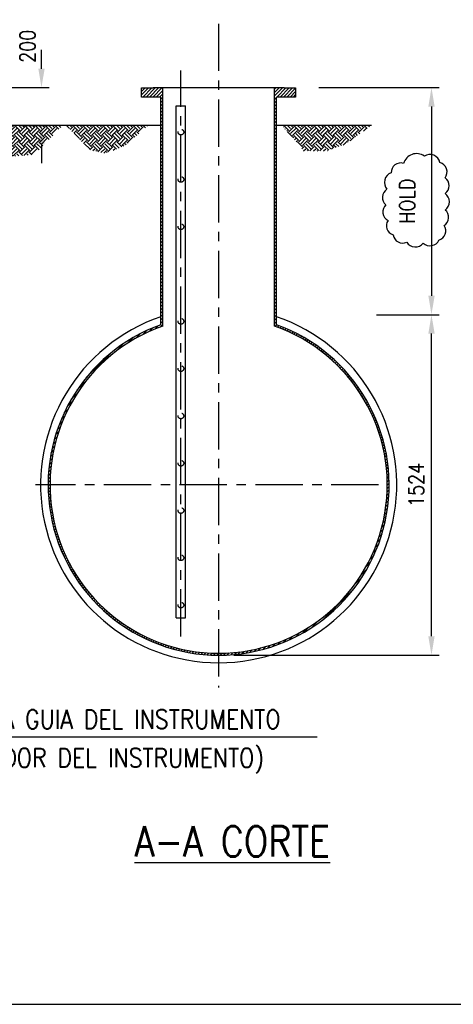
# Model space of a CAD drawing. Extents: x 0 to 379, y -13 to 254.
# Tile 3 of 6: x 220 to 277, y 5 to 135. Entities that reach past the tile are written whole.
import ezdxf
from ezdxf.enums import TextEntityAlignment as Align

# ---------------------------------------------------------------- set-up
doc = ezdxf.new("R2010")
doc.units = 0
doc.header["$LTSCALE"] = 5
doc.header["$MEASUREMENT"] = 0
doc.linetypes.add('CENTER', pattern=[2, 1.25, -0.25, 0.25, -0.25])
doc.linetypes.add('HIDDEN', pattern=[0.375, 0.25, -0.125])
doc.layers.get('0').update_dxf_attribs({"linetype": 'CONTINUOUS'})
doc.layers.get('DEFPOINTS').update_dxf_attribs({"linetype": 'CONTINUOUS'})
for name, color, linetype in [('1', 1, 'CONTINUOUS'), ('2', 2, 'CONTINUOUS'), ('3', 3, 'CONTINUOUS'), ('4', 4, 'CONTINUOUS'), ('9', 9, 'CONTINUOUS'), ('TEXTO', 3, 'CONTINUOUS')]:
    doc.layers.add(name, color=color, linetype=linetype)
doc.styles.get("Standard").update_dxf_attribs({"font": 'romans.shx', "width": 0.85})
doc.dimstyles.get("Standard").update_dxf_attribs({"dimtxt": 2, "dimasz": 2.5, "dimexe": 1, "dimexo": 2, "dimgap": 1, "dimtad": 1, "dimdec": 0, "dimzin": 0, "dimdsep": 46, "dimtxsty": 'Standard', "dimcen": 0, "dimclrd": 1, "dimclre": 1, "dimclrt": 3, "dimadec": 0, "dimazin": 0, "dimtfac": 0.05, "dimtdec": 0, "dimtofl": 0, "dimtmove": 2, "dimatfit": 3, "dimfxl": 0, "dimtolj": 1, "dimtzin": 0, "dimarcsym": 0})

# ---------------------------------------------------------------- blocks, each defined once
blk = doc.blocks.new('*D17')
at = {"layer": '2', "color": 1, "lineweight": -2}
for p, q in [((266.98, 95.93), (275.25, 95.93)), ((274.25, 53.43), (274.25, 93.43)), ((248.17, 50.93), (275.25, 50.93))]:
    blk.add_line(p, q, dxfattribs=at)
at = {"layer": '2', "color": 1}
for points in [[(273.84, 93.43), (274.67, 93.43), (274.25, 95.93)], [(273.84, 53.43), (274.67, 53.43), (274.25, 50.93)]]:
    blk.add_solid(points, dxfattribs=at)
at = {"layer": 'DEFPOINTS', "color": 0}
for p in [(264.98, 95.93), (274.25, 95.93), (246.17, 50.93)]:
    blk.add_point(p, dxfattribs=at)
at = {"layer": '2', "color": 3, "insert": (272.25, 73.43), "char_height": 2, "attachment_point": 5, "rotation": 90}
blk.add_mtext('\\A1;1524', dxfattribs=at)
blk = doc.blocks.new('*D6')
at = {"layer": '2', "color": 1, "lineweight": -2}
for p, q in [((259.37, 125.93), (275.25, 125.93)), ((274.25, 123.43), (274.25, 98.43)), ((266.98, 95.93), (275.25, 95.93))]:
    blk.add_line(p, q, dxfattribs=at)
at = {"layer": '2', "color": 1}
for points in [[(273.84, 123.43), (274.67, 123.43), (274.25, 125.93)], [(273.84, 98.43), (274.67, 98.43), (274.25, 95.93)]]:
    blk.add_solid(points, dxfattribs=at)
at = {"layer": 'DEFPOINTS', "color": 0}
for p in [(257.37, 125.93), (264.98, 95.93), (274.25, 95.93)]:
    blk.add_point(p, dxfattribs=at)
at = {"layer": '2', "color": 3, "insert": (271.05, 110.93), "char_height": 2, "attachment_point": 5, "rotation": 90}
blk.add_mtext('\\A1;HOLD', dxfattribs=at)
blk = doc.blocks.new('*X2')
at = {"color": 0}
for p, q in [((51856.3, 28833.4), (51839.9, 28849.8)), ((51846.4, 28816.8), (51872.9, 28843.3)), ((51856.3, 28806.9), (51882.9, 28833.4)), ((51866.3, 28843.3), (51859.8, 28849.8)), ((51899.4, 28823.4), (51873.1, 28849.8)), ((51909.4, 28833.4), (51892.9, 28849.8)), ((51899.4, 28816.8), (51925.9, 28843.3)), ((51909.4, 28806.9), (51935.9, 28833.4)), ((51919.3, 28843.3), (51912.8, 28849.8)), ((51952.5, 28823.4), (51926.1, 28849.8)), ((51962.4, 28833.4), (51946, 28849.8)), ((51952.5, 28816.8), (51979, 28843.3)), ((51962.4, 28806.9), (51988.9, 28833.4)), ((51972.3, 28843.3), (51965.9, 28849.8)), ((52005.5, 28823.4), (51979.1, 28849.8)), ((52015.4, 28833.4), (51999, 28849.8)), ((52005.5, 28816.8), (52032, 28843.3)), ((52015.4, 28806.9), (52042, 28833.4)), ((52025.4, 28843.3), (52018.9, 28849.8)), ((52058.5, 28823.4), (52032.1, 28849.8)), ((52068.5, 28833.4), (52052, 28849.8)), ((52058.5, 28816.8), (52085, 28843.3)), ((52068.5, 28806.9), (52095, 28833.4)), ((52078.4, 28843.3), (52071.9, 28849.8)), ((52111.6, 28823.4), (52085.2, 28849.8)), ((52121.5, 28833.4), (52105.1, 28849.8)), ((52111.6, 28816.8), (52138.1, 28843.3)), ((52121.5, 28806.9), (52148, 28833.4)), ((52131.4, 28843.3), (52125, 28849.8)), ((52164.6, 28823.4), (52138.2, 28849.8)), ((52174.5, 28833.4), (52158.1, 28849.8)), ((52164.6, 28816.8), (52191.1, 28843.3)), ((52174.5, 28806.9), (52201.1, 28833.4)), ((52184.5, 28843.3), (52178, 28849.8)), ((52217.6, 28823.4), (52191.2, 28849.8)), ((52227.6, 28833.4), (52211.1, 28849.8)), ((52217.6, 28816.8), (52244.1, 28843.3)), ((52227.6, 28806.9), (52254.1, 28833.4)), ((52237.5, 28843.3), (52231, 28849.8)), ((52270.7, 28823.4), (52244.3, 28849.8)), ((52280.6, 28833.4), (52264.2, 28849.8)), ((52270.7, 28816.8), (52297.2, 28843.3)), ((52280.6, 28806.9), (52307.1, 28833.4)), ((52290.5, 28843.3), (52284.1, 28849.8)), ((52323.7, 28823.4), (52297.3, 28849.8)), ((52333.6, 28833.4), (52317.2, 28849.8)), ((52323.7, 28816.8), (52350.2, 28843.3)), ((52333.6, 28806.9), (52360.2, 28833.4)), ((52343.6, 28843.3), (52337.1, 28849.8)), ((52376.7, 28823.4), (52350.3, 28849.8)), ((52386.7, 28833.4), (52370.2, 28849.8)), ((52376.7, 28816.8), (52403.2, 28843.3)), ((52386.7, 28806.9), (52413.2, 28833.4)), ((52396.6, 28843.3), (52390.1, 28849.8)), ((52429.8, 28823.4), (52403.4, 28849.8)), ((52439.7, 28833.4), (52423.3, 28849.8)), ((52429.8, 28816.8), (52456.3, 28843.3)), ((52439.7, 28806.9), (52466.2, 28833.4)), ((52449.6, 28843.3), (52443.2, 28849.8)), ((52482.8, 28823.4), (52456.4, 28849.8)), ((52492.7, 28833.4), (52476.3, 28849.8)), ((52482.8, 28816.8), (52509.3, 28843.3)), ((52492.7, 28806.9), (52519.3, 28833.4)), ((52502.7, 28843.3), (52496.2, 28849.8)), ((52535.8, 28823.4), (52509.4, 28849.8)), ((52545.8, 28833.4), (52529.3, 28849.8)), ((52535.8, 28816.8), (52562.3, 28843.3)), ((52545.8, 28806.9), (52572.3, 28833.4)), ((52555.7, 28843.3), (52549.2, 28849.8)), ((52588.9, 28823.4), (52562.5, 28849.8)), ((52598.8, 28833.4), (52582.4, 28849.8)), ((52588.9, 28816.8), (52615.4, 28843.3)), ((52598.8, 28806.9), (52625.3, 28833.4)), ((52608.7, 28843.3), (52602.3, 28849.8)), ((52641.9, 28823.4), (52615.5, 28849.8)), ((52651.8, 28833.4), (52635.4, 28849.8)), ((52641.9, 28816.8), (52668.4, 28843.3)), ((52651.8, 28806.9), (52678.4, 28833.4)), ((52661.8, 28843.3), (52655.3, 28849.8)), ((52688.6, 28829.8), (52668.5, 28849.8)), ((52698.3, 28839.9), (52688.4, 28849.8)), ((51846.4, 28823.4), (51839.1, 28830.7)), ((51839.5, 28823.2), (51839.8, 28823.4)), ((51866.3, 28790.3), (51839.9, 28816.6)), ((51856.3, 28780.4), (51841.2, 28795.5)), ((51846.4, 28763.8), (51872.9, 28790.3)), ((51856.3, 28753.8), (51882.9, 28780.4)), ((51866.3, 28796.9), (51892.8, 28823.4)), ((51899.4, 28770.4), (51872.9, 28796.9)), ((51909.4, 28780.4), (51882.9, 28806.9)), ((51919.3, 28790.3), (51892.8, 28816.8)), ((51899.4, 28763.8), (51925.9, 28790.3)), ((51909.4, 28753.8), (51935.9, 28780.4)), ((51919.3, 28796.9), (51945.8, 28823.4)), ((51952.5, 28770.4), (51925.9, 28796.9)), ((51962.4, 28780.4), (51935.9, 28806.9)), ((51972.3, 28790.3), (51945.8, 28816.8)), ((51952.5, 28763.8), (51979, 28790.3)), ((51962.4, 28753.8), (51988.9, 28780.4)), ((51972.3, 28796.9), (51998.9, 28823.4)), ((52005.5, 28770.4), (51979, 28796.9)), ((52015.4, 28780.4), (51988.9, 28806.9)), ((52025.4, 28790.3), (51998.9, 28816.8)), ((52005.5, 28763.8), (52032, 28790.3)), ((52015.4, 28753.8), (52042, 28780.4)), ((52025.4, 28796.9), (52051.9, 28823.4)), ((52058.5, 28770.4), (52032, 28796.9)), ((52068.5, 28780.4), (52042, 28806.9)), ((52078.4, 28790.3), (52051.9, 28816.8)), ((52058.5, 28763.8), (52085, 28790.3)), ((52068.5, 28753.8), (52095, 28780.4)), ((52078.4, 28796.9), (52104.9, 28823.4)), ((52111.6, 28770.4), (52085, 28796.9)), ((52121.5, 28780.4), (52095, 28806.9)), ((52131.4, 28790.3), (52104.9, 28816.8)), ((52111.6, 28763.8), (52138.1, 28790.3)), ((52121.5, 28753.8), (52148, 28780.4)), ((52131.4, 28796.9), (52158, 28823.4)), ((52164.6, 28770.4), (52138.1, 28796.9)), ((52174.5, 28780.4), (52148, 28806.9)), ((52184.5, 28790.3), (52158, 28816.8)), ((52164.6, 28763.8), (52191.1, 28790.3)), ((52174.5, 28753.8), (52201.1, 28780.4)), ((52184.5, 28796.9), (52211, 28823.4)), ((52217.6, 28770.4), (52191.1, 28796.9)), ((52227.6, 28780.4), (52201.1, 28806.9)), ((52237.5, 28790.3), (52211, 28816.8)), ((52217.6, 28763.8), (52244.1, 28790.3)), ((52227.6, 28753.8), (52254.1, 28780.4)), ((52237.5, 28796.9), (52264, 28823.4)), ((52270.7, 28770.4), (52244.1, 28796.9)), ((52280.6, 28780.4), (52254.1, 28806.9)), ((52290.5, 28790.3), (52264, 28816.8)), ((52270.7, 28763.8), (52297.2, 28790.3)), ((52280.6, 28753.8), (52307.1, 28780.4)), ((52290.5, 28796.9), (52317.1, 28823.4)), ((52323.7, 28770.4), (52297.2, 28796.9)), ((52333.6, 28780.4), (52307.1, 28806.9)), ((52343.6, 28790.3), (52317.1, 28816.8)), ((52323.7, 28763.8), (52350.2, 28790.3)), ((52333.6, 28753.8), (52360.2, 28780.4)), ((52343.6, 28796.9), (52370.1, 28823.4)), ((52376.7, 28770.4), (52350.2, 28796.9)), ((52386.7, 28780.4), (52360.2, 28806.9)), ((52396.6, 28790.3), (52370.1, 28816.8)), ((52376.7, 28763.8), (52403.2, 28790.3)), ((52386.7, 28753.8), (52413.2, 28780.4)), ((52396.6, 28796.9), (52423.1, 28823.4)), ((52429.8, 28770.4), (52403.2, 28796.9)), ((52439.7, 28780.4), (52413.2, 28806.9)), ((52449.6, 28790.3), (52423.1, 28816.8)), ((52429.8, 28763.8), (52456.3, 28790.3)), ((52439.7, 28753.8), (52466.2, 28780.4)), ((52449.6, 28796.9), (52476.2, 28823.4)), ((52482.8, 28770.4), (52456.3, 28796.9)), ((52492.7, 28780.4), (52466.2, 28806.9)), ((52502.7, 28790.3), (52476.2, 28816.8)), ((52482.8, 28763.8), (52509.3, 28790.3)), ((52492.7, 28753.8), (52519.3, 28780.4)), ((52502.7, 28796.9), (52529.2, 28823.4)), ((52535.8, 28770.4), (52509.3, 28796.9)), ((52545.8, 28780.4), (52519.3, 28806.9)), ((52555.7, 28790.3), (52529.2, 28816.8)), ((52535.8, 28763.8), (52562.3, 28790.3)), ((52545.8, 28753.8), (52572.3, 28780.4)), ((52555.7, 28796.9), (52582.2, 28823.4)), ((52588.9, 28770.4), (52562.3, 28796.9)), ((52598.8, 28780.4), (52572.3, 28806.9)), ((52608.7, 28790.3), (52582.2, 28816.8)), ((52588.9, 28763.8), (52615.4, 28790.3)), ((52598.8, 28753.8), (52625.3, 28780.4)), ((52608.7, 28796.9), (52635.3, 28823.4)), ((52636.6, 28775.7), (52615.4, 28796.9)), ((52646.4, 28785.8), (52625.3, 28806.9)), ((52656.1, 28796), (52635.3, 28816.8)), ((51846.4, 28770.4), (51842.4, 28774.4)), ((51866.3, 28737.3), (51843.3, 28760.3)), ((51851.2, 28732.5), (51844.5, 28739.1)), ((51862.3, 28726.7), (51872.9, 28737.3)), ((51866.3, 28743.9), (51892.8, 28770.4)), ((51899.4, 28717.4), (51872.9, 28743.9)), ((51909.4, 28727.3), (51882.9, 28753.8)), ((51919.3, 28737.3), (51892.8, 28763.8)), ((51899.4, 28710.7), (51925.9, 28737.3)), ((51919.3, 28743.9), (51945.8, 28770.4)), ((51952.5, 28717.4), (51925.9, 28743.9)), ((51962.4, 28727.3), (51935.9, 28753.8)), ((51972.3, 28737.3), (51945.8, 28763.8)), ((51952.5, 28710.7), (51979, 28737.3)), ((51972.3, 28743.9), (51998.9, 28770.4)), ((52005.5, 28717.4), (51979, 28743.9)), ((52015.4, 28727.3), (51988.9, 28753.8)), ((52025.4, 28737.3), (51998.9, 28763.8)), ((52005.5, 28710.7), (52032, 28737.3)), ((52025.4, 28743.9), (52051.9, 28770.4)), ((52058.5, 28717.4), (52032, 28743.9)), ((52068.5, 28727.3), (52042, 28753.8)), ((52078.4, 28737.3), (52051.9, 28763.8)), ((52058.5, 28710.7), (52085, 28737.3)), ((52078.4, 28743.9), (52104.9, 28770.4)), ((52111.6, 28717.4), (52085, 28743.9)), ((52121.5, 28727.3), (52095, 28753.8)), ((52131.4, 28737.3), (52104.9, 28763.8)), ((52111.6, 28710.7), (52138.1, 28737.3)), ((52131.4, 28743.9), (52158, 28770.4)), ((52164.6, 28717.4), (52138.1, 28743.9)), ((52174.5, 28727.3), (52148, 28753.8)), ((52184.5, 28737.3), (52158, 28763.8)), ((52164.6, 28710.7), (52191.1, 28737.3)), ((52184.5, 28743.9), (52211, 28770.4)), ((52217.6, 28717.4), (52191.1, 28743.9)), ((52227.6, 28727.3), (52201.1, 28753.8)), ((52237.5, 28737.3), (52211, 28763.8)), ((52217.6, 28710.7), (52244.1, 28737.3)), ((52237.5, 28743.9), (52264, 28770.4)), ((52270.7, 28717.4), (52244.1, 28743.9)), ((52280.6, 28727.3), (52254.1, 28753.8)), ((52290.5, 28737.3), (52264, 28763.8)), ((52270.7, 28710.7), (52297.2, 28737.3)), ((52290.5, 28743.9), (52317.1, 28770.4)), ((52323.7, 28717.4), (52297.2, 28743.9)), ((52333.6, 28727.3), (52307.1, 28753.8)), ((52343.6, 28737.3), (52317.1, 28763.8)), ((52323.7, 28710.7), (52350.2, 28737.3)), ((52343.6, 28743.9), (52370.1, 28770.4)), ((52376.7, 28717.4), (52350.2, 28743.9)), ((52386.7, 28727.3), (52360.2, 28753.8)), ((52396.6, 28737.3), (52370.1, 28763.8)), ((52376.7, 28710.7), (52403.2, 28737.3)), ((52396.6, 28743.9), (52423.1, 28770.4)), ((52429.8, 28717.4), (52403.2, 28743.9)), ((52439.7, 28727.3), (52413.2, 28753.8)), ((52449.6, 28737.3), (52423.1, 28763.8)), ((52429.8, 28710.7), (52456.3, 28737.3)), ((52449.6, 28743.9), (52476.2, 28770.4)), ((52482.8, 28717.4), (52456.3, 28743.9)), ((52492.7, 28727.3), (52466.2, 28753.8)), ((52502.7, 28737.3), (52476.2, 28763.8)), ((52482.8, 28710.7), (52509.3, 28737.3)), ((52502.7, 28743.9), (52529.2, 28770.4)), ((52535.8, 28717.4), (52509.3, 28743.9)), ((52545.8, 28727.3), (52519.3, 28753.8)), ((52555.7, 28737.3), (52529.2, 28763.8)), ((52535.8, 28710.7), (52562.3, 28737.3)), ((52555.7, 28743.9), (52582.2, 28770.4)), ((52584.7, 28721.6), (52562.3, 28743.9)), ((52594.4, 28731.7), (52572.3, 28753.8)), ((52604.1, 28741.9), (52582.2, 28763.8)), ((51875.4, 28719.8), (51882.9, 28727.3)), ((51888.5, 28713), (51892.8, 28717.4)), ((51910.2, 28701.7), (51935.9, 28727.3)), ((51923.3, 28694.9), (51945.8, 28717.4)), ((51962, 28674.7), (51935.9, 28700.8)), ((51972.3, 28684.2), (51945.8, 28710.7)), ((51962.4, 28700.8), (51988.9, 28727.3)), ((51966.9, 28672.1), (51979, 28684.2)), ((51972.3, 28690.9), (51998.9, 28717.4)), ((52005.5, 28664.3), (51979, 28690.9)), ((52015.4, 28674.3), (51988.9, 28700.8)), ((52025.4, 28684.2), (51998.9, 28710.7)), ((52005.5, 28657.7), (52032, 28684.2)), ((52015.4, 28700.8), (52042, 28727.3)), ((52025.4, 28690.9), (52051.9, 28717.4)), ((52055.2, 28667.6), (52032, 28690.9)), ((52068.5, 28674.3), (52042, 28700.8)), ((52078.4, 28684.2), (52051.9, 28710.7)), ((52068.5, 28700.8), (52095, 28727.3)), ((52072.3, 28671.5), (52085, 28684.2)), ((52078.4, 28690.9), (52104.9, 28717.4)), ((52098.4, 28677.5), (52085, 28690.9)), ((52114.6, 28681.2), (52095, 28700.8)), ((52130.8, 28684.9), (52104.9, 28710.7)), ((52121.5, 28700.8), (52148, 28727.3)), ((52131.4, 28690.9), (52158, 28717.4)), ((52141.6, 28687.4), (52138.1, 28690.9)), ((52157.8, 28691), (52148, 28700.8)), ((52174, 28694.7), (52158, 28710.7)), ((52174.5, 28700.8), (52201.1, 28727.3)), ((52192.6, 28699), (52211, 28717.4)), ((52217.1, 28704.6), (52211, 28710.7)), ((52235.6, 28708.8), (52254.1, 28727.3)), ((52252.3, 28705.6), (52264, 28717.4)), ((52273.4, 28701.4), (52264, 28710.7)), ((52280.6, 28700.8), (52307.1, 28727.3)), ((52296.5, 28696.8), (52317.1, 28717.4)), ((52314.8, 28693.1), (52307.1, 28700.8)), ((52339.7, 28688.1), (52317.1, 28710.7)), ((52333.6, 28700.8), (52360.2, 28727.3)), ((52343.6, 28690.9), (52370.1, 28717.4)), ((52356.3, 28684.8), (52350.2, 28690.9)), ((52378.5, 28682.5), (52360.2, 28700.8)), ((52396.6, 28684.2), (52370.1, 28710.7)), ((52386.7, 28700.8), (52413.2, 28727.3)), ((52396.6, 28690.9), (52423.1, 28717.4)), ((52409.4, 28684.7), (52403.2, 28690.9)), ((52428, 28686), (52413.2, 28700.8)), ((52446.5, 28687.3), (52423.1, 28710.7)), ((52439.7, 28700.8), (52466.2, 28727.3)), ((52449.6, 28690.9), (52476.2, 28717.4)), ((52458.9, 28688.2), (52456.3, 28690.9)), ((52477.5, 28689.5), (52466.2, 28700.8)), ((52496, 28690.9), (52476.2, 28710.7)), ((52492.7, 28700.8), (52519.3, 28727.3)), ((52503.2, 28691.4), (52529.2, 28717.4)), ((52527, 28693.1), (52519.3, 28700.8)), ((52545.5, 28694.4), (52529.2, 28710.7)), ((52545.8, 28700.8), (52572.3, 28727.3)), ((51980, 28665.3), (51988.9, 28674.3)), ((51993, 28658.5), (51998.9, 28664.3)), ((52001.3, 28655.3), (51998.9, 28657.7)), ((52029.4, 28661.7), (52042, 28674.3))]:
    blk.add_line(p, q, dxfattribs=at)
blk = doc.blocks.new('*X3')
at = {"color": 0}
for p, q in [((53076.1, 28833.4), (53059.7, 28849.8)), ((53078.3, 28829), (53092.7, 28843.3)), ((53086, 28843.3), (53079.6, 28849.8)), ((53088, 28818.8), (53102.6, 28833.4)), ((53119.2, 28823.4), (53092.8, 28849.8)), ((53129.1, 28833.4), (53112.7, 28849.8)), ((53119.2, 28816.8), (53145.7, 28843.3)), ((53129.1, 28806.9), (53155.6, 28833.4)), ((53139.1, 28843.3), (53132.6, 28849.8)), ((53172.2, 28823.4), (53145.8, 28849.8)), ((53182.2, 28833.4), (53165.7, 28849.8)), ((53172.2, 28816.8), (53198.7, 28843.3)), ((53182.2, 28806.9), (53208.7, 28833.4)), ((53192.1, 28843.3), (53185.6, 28849.8)), ((53225.3, 28823.4), (53198.9, 28849.8)), ((53235.2, 28833.4), (53218.8, 28849.8)), ((53225.3, 28816.8), (53251.8, 28843.3)), ((53235.2, 28806.9), (53261.7, 28833.4)), ((53245.1, 28843.3), (53238.7, 28849.8)), ((53278.3, 28823.4), (53251.9, 28849.8)), ((53288.2, 28833.4), (53271.8, 28849.8)), ((53278.3, 28816.8), (53304.8, 28843.3)), ((53288.2, 28806.9), (53314.7, 28833.4)), ((53298.2, 28843.3), (53291.7, 28849.8)), ((53331.3, 28823.4), (53304.9, 28849.8)), ((53341.3, 28833.4), (53324.8, 28849.8)), ((53331.3, 28816.8), (53357.8, 28843.3)), ((53341.3, 28806.9), (53367.8, 28833.4)), ((53351.2, 28843.3), (53344.7, 28849.8)), ((53384.4, 28823.4), (53358, 28849.8)), ((53394.3, 28833.4), (53377.9, 28849.8)), ((53384.4, 28816.8), (53410.9, 28843.3)), ((53394.3, 28806.9), (53420.8, 28833.4)), ((53404.2, 28843.3), (53397.7, 28849.8)), ((53437.4, 28823.4), (53411, 28849.8)), ((53447.3, 28833.4), (53430.9, 28849.8)), ((53437.4, 28816.8), (53463.9, 28843.3)), ((53457.3, 28843.3), (53450.8, 28849.8)), ((53476.3, 28837.6), (53464, 28849.8)), ((53486.8, 28846.9), (53483.9, 28849.8)), ((53097.7, 28808.6), (53112.6, 28823.4)), ((53129.1, 28780.4), (53102.6, 28806.9)), ((53139.1, 28790.3), (53112.6, 28816.8)), ((53130.1, 28774.7), (53145.7, 28790.3)), ((53139.1, 28796.9), (53165.6, 28823.4)), ((53139.8, 28764.5), (53155.6, 28780.4)), ((53172.2, 28770.4), (53145.7, 28796.9)), ((53182.2, 28780.4), (53155.6, 28806.9)), ((53192.1, 28790.3), (53165.6, 28816.8)), ((53172.2, 28763.8), (53198.7, 28790.3)), ((53182.2, 28753.8), (53208.7, 28780.4)), ((53192.1, 28796.9), (53218.6, 28823.4)), ((53225.3, 28770.4), (53198.7, 28796.9)), ((53235.2, 28780.4), (53208.7, 28806.9)), ((53245.1, 28790.3), (53218.6, 28816.8)), ((53225.3, 28763.8), (53251.8, 28790.3)), ((53235.2, 28753.8), (53261.7, 28780.4)), ((53245.1, 28796.9), (53271.7, 28823.4)), ((53278.3, 28770.4), (53251.8, 28796.9)), ((53288.2, 28780.4), (53261.7, 28806.9)), ((53298.2, 28790.3), (53271.7, 28816.8)), ((53278.3, 28763.8), (53304.8, 28790.3)), ((53288.2, 28753.8), (53314.7, 28780.4)), ((53298.2, 28796.9), (53324.7, 28823.4)), ((53331.3, 28770.4), (53304.8, 28796.9)), ((53341.3, 28780.4), (53314.7, 28806.9)), ((53351.2, 28790.3), (53324.7, 28816.8)), ((53331.3, 28763.8), (53357.8, 28790.3)), ((53341.3, 28753.8), (53367.8, 28780.4)), ((53351.2, 28796.9), (53377.7, 28823.4)), ((53384.4, 28770.4), (53357.8, 28796.9)), ((53394.3, 28780.4), (53367.8, 28806.9)), ((53404.2, 28790.3), (53377.7, 28816.8)), ((53384.4, 28763.8), (53410.9, 28790.3)), ((53404.2, 28796.9), (53430.8, 28823.4)), ((53420, 28787.8), (53410.9, 28796.9)), ((53430.5, 28797.2), (53420.8, 28806.9)), ((53441.1, 28806.5), (53430.8, 28816.8)), ((53149.5, 28754.3), (53165.6, 28770.4)), ((53182.2, 28727.3), (53155.6, 28753.8)), ((53192.1, 28737.3), (53165.6, 28763.8)), ((53183.1, 28721.6), (53198.7, 28737.3)), ((53192.1, 28743.9), (53218.6, 28770.4)), ((53225.3, 28717.4), (53198.7, 28743.9)), ((53235.2, 28727.3), (53208.7, 28753.8)), ((53245.1, 28737.3), (53218.6, 28763.8)), ((53225.5, 28711), (53251.8, 28737.3)), ((53245.1, 28743.9), (53271.7, 28770.4)), ((53278.3, 28717.4), (53251.8, 28743.9)), ((53288.2, 28727.3), (53261.7, 28753.8)), ((53298.2, 28737.3), (53271.7, 28763.8)), ((53278.3, 28710.7), (53304.8, 28737.3)), ((53298.2, 28743.9), (53324.7, 28770.4)), ((53323.2, 28725.5), (53304.8, 28743.9)), ((53337.6, 28730.9), (53314.7, 28753.8)), ((53351.2, 28737.3), (53324.7, 28763.8)), ((53351.2, 28743.9), (53377.7, 28770.4)), ((53361.8, 28740), (53357.8, 28743.9)), ((53374.2, 28747.4), (53367.8, 28753.8)), ((53384.8, 28756.7), (53377.7, 28763.8)), ((53199, 28717.6), (53208.7, 28727.3)), ((53214.9, 28713.6), (53218.6, 28717.4)), ((53241.4, 28707), (53261.7, 28727.3)), ((53257.3, 28703), (53271.7, 28717.4)), ((53275, 28707.4), (53271.7, 28710.7)), ((53306.8, 28719.4), (53314.7, 28727.3))]:
    blk.add_line(p, q, dxfattribs=at)
blk = doc.blocks.new('*X4')
at = {"color": 0}
for p, q in [((54204.9, 28841.9), (54206.4, 28843.3)), ((54232.9, 28823.4), (54206.5, 28849.8)), ((54214, 28831.1), (54216.3, 28833.4)), ((54242.8, 28833.4), (54226.4, 28849.8)), ((54232.9, 28816.8), (54259.4, 28843.3)), ((54242.8, 28806.9), (54269.3, 28833.4)), ((54252.8, 28843.3), (54246.3, 28849.8)), ((54285.9, 28823.4), (54259.5, 28849.8)), ((54295.9, 28833.4), (54279.4, 28849.8)), ((54285.9, 28816.8), (54312.4, 28843.3)), ((54295.9, 28806.9), (54322.4, 28833.4)), ((54305.8, 28843.3), (54299.3, 28849.8)), ((54338.9, 28823.4), (54312.6, 28849.8)), ((54348.9, 28833.4), (54332.5, 28849.8)), ((54338.9, 28816.8), (54365.5, 28843.3)), ((54348.9, 28806.9), (54375.4, 28833.4)), ((54358.8, 28843.3), (54352.3, 28849.8)), ((54392, 28823.4), (54365.6, 28849.8)), ((54401.9, 28833.4), (54385.5, 28849.8)), ((54392, 28816.8), (54418.5, 28843.3)), ((54401.9, 28806.9), (54428.4, 28833.4)), ((54411.9, 28843.3), (54405.4, 28849.8)), ((54445, 28823.4), (54418.6, 28849.8)), ((54455, 28833.4), (54438.5, 28849.8)), ((54445, 28816.8), (54471.5, 28843.3)), ((54455, 28806.9), (54481.5, 28833.4)), ((54464.9, 28843.3), (54458.4, 28849.8)), ((54498, 28823.4), (54471.7, 28849.8)), ((54508, 28833.4), (54491.6, 28849.8)), ((54498, 28816.8), (54524.6, 28843.3)), ((54508, 28806.9), (54534.5, 28833.4)), ((54517.9, 28843.3), (54511.4, 28849.8)), ((54551.1, 28823.4), (54524.7, 28849.8)), ((54561, 28833.4), (54544.6, 28849.8)), ((54551.1, 28816.8), (54577.6, 28843.3)), ((54561, 28806.9), (54587.5, 28833.4)), ((54571, 28843.3), (54564.5, 28849.8)), ((54604.1, 28823.4), (54577.7, 28849.8)), ((54614.1, 28833.4), (54597.6, 28849.8)), ((54604.1, 28816.8), (54630.6, 28843.3)), ((54624, 28843.3), (54617.5, 28849.8)), ((54627, 28819.8), (54640.6, 28833.4)), ((54646.7, 28833.9), (54630.8, 28849.8)), ((54658.3, 28842.2), (54650.7, 28849.8)), ((54223.1, 28820.3), (54226.3, 28823.4)), ((54252.8, 28790.3), (54226.3, 28816.8)), ((54252.8, 28796.9), (54279.3, 28823.4)), ((54253.5, 28784.4), (54259.4, 28790.3)), ((54285.9, 28770.4), (54259.4, 28796.9)), ((54262.6, 28773.6), (54269.3, 28780.4)), ((54295.9, 28780.4), (54269.3, 28806.9)), ((54305.8, 28790.3), (54279.3, 28816.8)), ((54285.9, 28763.8), (54312.4, 28790.3)), ((54295.9, 28753.8), (54322.4, 28780.4)), ((54305.8, 28796.9), (54332.3, 28823.4)), ((54338.9, 28770.4), (54312.4, 28796.9)), ((54348.9, 28780.4), (54322.4, 28806.9)), ((54358.8, 28790.3), (54332.3, 28816.8)), ((54338.9, 28763.8), (54365.5, 28790.3)), ((54348.9, 28753.8), (54375.4, 28780.4)), ((54358.8, 28796.9), (54385.4, 28823.4)), ((54392, 28770.4), (54365.5, 28796.9)), ((54401.9, 28780.4), (54375.4, 28806.9)), ((54411.9, 28790.3), (54385.4, 28816.8)), ((54392, 28763.8), (54418.5, 28790.3)), ((54401.9, 28753.8), (54428.4, 28780.4)), ((54411.9, 28796.9), (54438.4, 28823.4)), ((54445, 28770.4), (54418.5, 28796.9)), ((54455, 28780.4), (54428.4, 28806.9)), ((54464.9, 28790.3), (54438.4, 28816.8)), ((54445, 28763.8), (54471.5, 28790.3)), ((54455, 28753.8), (54481.5, 28780.4)), ((54464.9, 28796.9), (54491.4, 28823.4)), ((54498, 28770.4), (54471.5, 28796.9)), ((54508, 28780.4), (54481.5, 28806.9)), ((54517.9, 28790.3), (54491.4, 28816.8)), ((54498, 28763.8), (54524.6, 28790.3)), ((54508, 28753.8), (54534.5, 28780.4)), ((54517.9, 28796.9), (54544.4, 28823.4)), ((54551.1, 28770.4), (54524.6, 28796.9)), ((54561, 28780.4), (54534.5, 28806.9)), ((54571, 28790.3), (54544.4, 28816.8)), ((54556.9, 28769.6), (54577.6, 28790.3)), ((54571, 28796.9), (54597.5, 28823.4)), ((54584.9, 28789.6), (54577.6, 28796.9)), ((54596.5, 28797.9), (54587.5, 28806.9)), ((54608.1, 28806.2), (54597.5, 28816.8)), ((54271.8, 28762.9), (54279.3, 28770.4)), ((54305.8, 28737.3), (54279.3, 28763.8)), ((54302.1, 28727), (54312.4, 28737.3)), ((54305.8, 28743.9), (54332.3, 28770.4)), ((54338.9, 28717.4), (54312.4, 28743.9)), ((54348.9, 28727.3), (54322.4, 28753.8)), ((54358.8, 28737.3), (54332.3, 28763.8)), ((54343.8, 28715.6), (54365.5, 28737.3)), ((54358.8, 28743.9), (54385.4, 28770.4)), ((54392, 28717.4), (54365.5, 28743.9)), ((54401.9, 28727.3), (54375.4, 28753.8)), ((54411.9, 28737.3), (54385.4, 28763.8)), ((54396.9, 28715.6), (54418.5, 28737.3)), ((54411.9, 28743.9), (54438.4, 28770.4)), ((54443.5, 28718.9), (54418.5, 28743.9)), ((54455, 28727.3), (54428.4, 28753.8)), ((54464.9, 28737.3), (54438.4, 28763.8)), ((54458.6, 28724.3), (54471.5, 28737.3)), ((54464.9, 28743.9), (54491.4, 28770.4)), ((54482.5, 28732.9), (54471.5, 28743.9)), ((54497.2, 28738.1), (54481.5, 28753.8)), ((54511.8, 28743.3), (54491.4, 28763.8)), ((54520.5, 28746.4), (54544.4, 28770.4)), ((54534.7, 28753.7), (54534.5, 28753.8)), ((54546.3, 28762), (54544.4, 28763.8)), ((54310.7, 28715.6), (54322.4, 28727.3)), ((54330.6, 28715.6), (54332.3, 28717.4)), ((54363.7, 28715.6), (54375.4, 28727.3)), ((54383.6, 28715.6), (54385.4, 28717.4)), ((54416.7, 28715.6), (54428.4, 28727.3)), ((54438, 28717), (54438.4, 28717.4))]:
    blk.add_line(p, q, dxfattribs=at)
blk = doc.blocks.new('*D18')
at = {"layer": '2', "color": 1, "lineweight": -2}
for p, q in [((222.79, 128.43), (222.79, 130.93)), ((210.06, 125.93), (223.79, 125.93)), ((220.17, 120.93), (223.79, 120.93)), ((222.79, 118.43), (222.79, 115.93))]:
    blk.add_line(p, q, dxfattribs=at)
at = {"layer": '2', "color": 1}
for points in [[(222.38, 128.43), (223.21, 128.43), (222.79, 125.93)], [(222.38, 118.43), (223.21, 118.43), (222.79, 120.93)]]:
    blk.add_solid(points, dxfattribs=at)
at = {"layer": 'DEFPOINTS', "color": 0}
for p in [(208.06, 125.93), (222.79, 125.93), (218.17, 120.93)]:
    blk.add_point(p, dxfattribs=at)
at = {"layer": '2', "color": 3, "insert": (220.95, 131.39), "char_height": 2, "attachment_point": 5, "rotation": 90}
blk.add_mtext('\\A1;200', dxfattribs=at)

msp = doc.modelspace()

# ---------------------------------------------------------------- hatches: boundary and pattern name
at = {"layer": '1'}
h = msp.add_hatch(dxfattribs=at)
h.set_pattern_fill('ANSI31', color=256, scale=2.5, style=0)
h.set_pattern_definition([(45, (-1087.83637, -588.55064), (-0.22097087, 0.22097087), [])])
h.paths.add_polyline_path([(254.82, 125.89), (254.82, 125.93), (253.54, 125.93), (253.54, 94.42, -0.84399), (246.17, 51.18), (246.17, 50.93, 0.84062), (253.79, 94.6), (253.79, 124.69), (256.33, 124.69), (256.33, 125.89)])
h.paths.add_polyline_path([(237.52, 125.93), (237.52, 125.89), (236.01, 125.89), (236.01, 124.69), (238.55, 124.69), (238.55, 94.6, 0.84062), (246.17, 50.93), (246.17, 51.18, -0.84399), (238.8, 94.42), (238.8, 125.93)])

# ---------------------------------------------------------------- linework, layer by layer
at = {"layer": '1', "linetype": 'CENTER'}
for p, q in [((246.17, 134.38), (246.17, 46.68)), ((241.19, 53.41), (241.19, 128.19)), ((267.27, 73.43), (222.02, 73.43))]:
    msp.add_line(p, q, dxfattribs=at)
at = {"layer": '1'}
for p, q in [((226.86, 120.93), (46.79, 120.93)), ((238.55, 120.93), (226.07, 120.93)), ((266.33, 120.93), (253.79, 120.93))]:
    msp.add_line(p, q, dxfattribs=at)
msp.add_lwpolyline([(270.57, 115.92, 0.520567), (270.57, 115.92, 0.520567), (268.93, 114.68, 0.520567), (268.38, 112.5, 0.520567), (268.24, 110.44, 0.520567), (268.52, 108.39, 0.520567), (269.2, 106.48, 0.520567), (270.98, 105.52, 0.520567), (273.17, 105.38, 0.520567), (275.23, 105.79, 0.520567), (275.91, 107.71, 0.520567), (276.05, 109.76, 0.520567), (276.05, 111.95, 0.520567), (276.05, 114, 0.520567), (275.36, 116.05, 0.520567), (273.31, 116.87, 0.520567), (270.57, 115.92)], format="xyb", close=True, dxfattribs=at)
at = {"layer": '1', "linetype": 'HIDDEN'}
for centre in [(241.19, 120.05), (241.19, 113.8), (241.19, 107.55), (241.19, 95.05), (241.19, 88.8), (241.19, 82.55), (241.19, 76.3), (241.19, 70.05), (241.19, 63.8), (241.19, 57.55)]:
    msp.add_circle(centre, 0.375, dxfattribs=at)
at = {"layer": '1'}
for radius, start, end in [(22.5, 109.7957, 70.2043), (22.25, 109.3438, 70.6562)]:
    msp.add_arc((246.17, 73.43), radius, start, end, dxfattribs=at)
at = {"layer": '3'}
for p, q in [((236.01, 124.69), (236.01, 125.89)), ((236.01, 125.89), (237.52, 125.89)), ((237.52, 125.89), (237.52, 125.93)), ((237.52, 125.93), (254.82, 125.93)), ((238.8, 94.42), (238.8, 125.93)), ((253.54, 94.42), (253.54, 125.93)), ((254.82, 125.93), (254.82, 125.89)), ((254.82, 125.89), (256.33, 125.89)), ((256.33, 125.89), (256.33, 124.69)), ((238.55, 124.69), (236.01, 124.69)), ((238.55, 94.6), (238.55, 124.69)), ((256.33, 124.69), (253.79, 124.69)), ((253.79, 94.6), (253.79, 124.69))]:
    msp.add_line(p, q, dxfattribs=at)
msp.add_arc((246.17, 73.43), 23.5, 108.9205, 71.0795, dxfattribs=at)
at = {"layer": '4', "linetype": 'Continuous'}
for p, q in [((240.56, 55.88), (240.56, 123.53)), ((240.56, 123.53), (241.81, 123.53)), ((241.81, 55.88), (241.81, 123.53))]:
    msp.add_line(p, q, dxfattribs=at)
at = {"layer": '4'}
msp.add_line((240.56, 55.88), (241.81, 55.88), dxfattribs=at)
at = {"layer": '9', "linetype": 'Continuous'}
msp.add_line((26.2, 4.8), (358.6, 4.8), dxfattribs=at)

# ---------------------------------------------------------------- block references
at = {"layer": '1', "xscale": 0.025, "yscale": 0.025, "zscale": 0.025}
for name, p in [('*X2', (-1092.12, -600.32)), ('*X3', (-1100.4, -600.32)), ('*X4', (-1100.4, -600.32))]:
    msp.add_blockref(name, p, dxfattribs=at)

# ---------------------------------------------------------------- texts
at = {"layer": 'TEXTO', "color": 3, "width": 0.85}
for s, p in [('SOPORTES PARA GUIA DEL INSTRUMENTO', (225.14, 41.22)), ('(POR PROVEEDOR DEL INSTRUMENTO)', (225.14, 36.12))]:
    msp.add_text(s, height=2.5, dxfattribs=at).set_placement(p, align=Align.CENTER)
at = {"layer": 'TEXTO', "color": 6, "width": 0.85}
msp.add_text('%%UA-A CORTE', height=4, dxfattribs=at).set_placement((247.98, 24.33), align=Align.CENTER)

# ---------------------------------------------------------------- dimensions: what is measured, and where the dimension line sits
at = {"layer": '2'}
for base, p1, p2, text, picture, middle in [((222.79, 125.93), (218.17, 120.93), (208.06, 125.93), '200', '*D18', (220.95, 131.39)), ((274.25, 95.93), (257.37, 125.93), (264.98, 95.93), 'HOLD', '*D6', (271.05, 110.93))]:
    dim = msp.add_linear_dim(base=base, p1=p1, p2=p2, angle=90, text=text, dimstyle='Standard', dxfattribs=at)
    dim.commit()
    dim.dimension.update_dxf_attribs({"geometry": picture, "text_midpoint": middle, "dimtype": 160})
dim = msp.add_linear_dim(base=(274.25, 95.93), p1=(246.17, 50.93), p2=(264.98, 95.93), angle=90, text='1524', dimstyle='Standard', dxfattribs=at)
dim.commit()
dim.dimension.update_dxf_attribs({"geometry": '*D17', "text_midpoint": (272.25, 73.43)})

# ---------------------------------------------------------------- leaders
for points in [[(180.55, 50.93), (191.17, 40.14), (259.15, 40.14)], [(190.12, 50.93), (191.17, 40.14), (225.52, 40.14)]]:
    msp.add_leader(points, dimstyle='Standard', override={"dimgap": 1, "dimtad": 0})
at = {"layer": '1'}
for points in [[(180.06, 128.27), (210.1, 159.87), (274.13, 159.87)], [(191.08, 128.27), (210.1, 159.87), (274.13, 159.87)], [(180.77, 126.72), (210.29, 143.58), (232.02, 143.58)], [(191.86, 126.72), (210.29, 143.58), (232.02, 143.58)]]:
    msp.add_leader(points, dimstyle='Standard', override={"dimgap": 1, "dimtad": 0}, dxfattribs=at)

doc.saveas('drawing.dxf')
